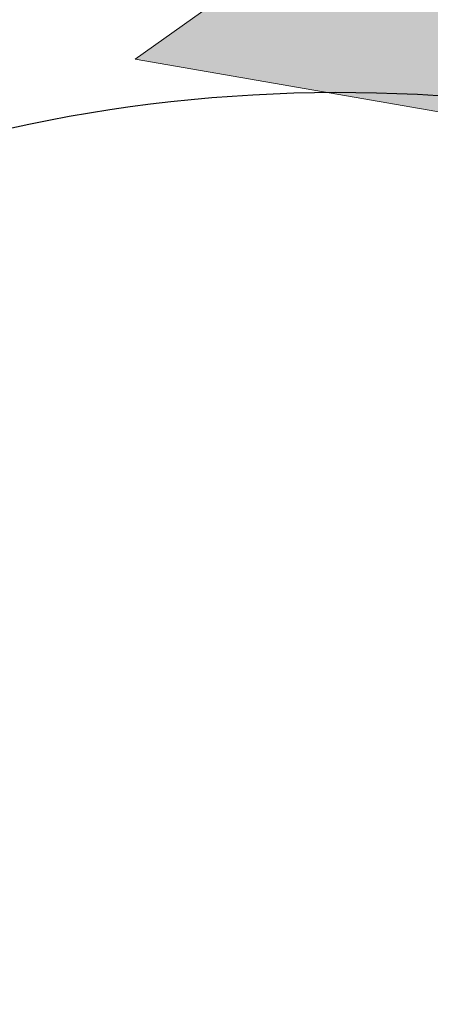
# Model space of a CAD drawing. Extents: x 0 to 361260, y 0 to 4201817.
# Tile 101 of 256: x 360677.01 to 360679.8, y 4199834.08 to 4199840.77. Entities that reach past the tile are written whole.
import ezdxf

# ---------------------------------------------------------------- set-up
doc = ezdxf.new("R2010")
doc.units = 0
doc.header["$LTSCALE"] = 0.5
doc.header["$MEASUREMENT"] = 0
doc.header["$PDMODE"] = 32
doc.header["$PDSIZE"] = 0.3
doc.linetypes.add('K5LT_THIN', pattern=[0])
doc.layers.add('FORMAT', color=7, linetype='Continuous')
doc.layers.add('СТРЕЧКА', color=5, linetype='Continuous', true_color=0x0000ff)
doc.styles.add('KDIMTEXTSTYLE', font='GOST_AU.SHX', dxfattribs={"width": 0.96, "oblique": 15, "height": 5})
doc.dimstyles.new('KDIMSTYLE (1.00)', dxfattribs={"dimtxt": 5, "dimasz": 1, "dimexe": 2, "dimexo": 0, "dimgap": 1, "dimtad": 1, "dimtxsty": 'KDIMTEXTSTYLE', "dimsah": 1, "dimcen": 0, "dimdle": 1, "dimadec": 0, "dimazin": 0, "dimtfac": 0.667, "dimtmove": 0, "dimatfit": 3, "dimfxl": 1, "dimtvp": 1, "dimtolj": 1, "dimtzin": 0, "dimarcsym": 0})

# ---------------------------------------------------------------- blocks, each defined once
blk = doc.blocks.new('KDIMARROW_01')
blk.add_hatch(color=0).paths.add_polyline_path([(-5, -0.6582624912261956), (0, 0), (-5, 0.658262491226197), (-4.5, 5.51091059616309e-16)])
at = {"color": 0, "linetype": 'K5LT_THIN', "lineweight": 18}
for p, q in [((-4.5, 5.51091059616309e-16), (-5, 0.658262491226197)), ((-5, 0.658262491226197), (0, 0)), ((0, 0), (-5, -0.6582624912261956)), ((-5, -0.6582624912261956), (-4.5, 5.51091059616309e-16))]:
    blk.add_line(p, q, dxfattribs=at)
at = {"layer": 'СТРЕЧКА', "color": 0, "linetype": 'K5LT_THIN', "lineweight": 18}
blk.add_line((0, 0), (-1, 0), dxfattribs=at)
blk = doc.blocks.new('*D381')
at = {"layer": 'Defpoints', "color": 0, "lineweight": 106, "transparency": 16777216}
for p in [(360684.7944406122, 4199845.193264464), (360676.2073646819, 4199839.842044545), (360662.7314911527, 4199829.882174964), (360679.178037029, 4199829.851478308), (360679.178037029, 4199829.851478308)]:
    blk.add_point(p, dxfattribs=at)
at = {"layer": 'FORMAT', "color": 0, "lineweight": -2, "transparency": 16777216}
blk.add_arc((360679.178037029, 4199829.851478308), 10.42287426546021, 75.39228991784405, 174.393830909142, dxfattribs=at)
for p, rotation in [((360682.761144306, 4199839.639105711), 342.6426751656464), ((360668.7551809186, 4199829.870932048), 267.1434456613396)]:
    blk.add_blockref('KDIMARROW_01', p, dxfattribs=dict(at, rotation=rotation))
at = {"layer": 'FORMAT', "color": 7, "transparency": 16777216, "insert": (360671.6425399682, 4199840.656148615), "char_height": 5, "attachment_point": 5, "rotation": 34.89306041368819, "style": 'KDIMTEXTSTYLE'}
blk.add_mtext('\\A1;\\H3.5;\\W0.665;\\Q0;110°', dxfattribs=at)

msp = doc.modelspace()

# ---------------------------------------------------------------- dimensions: what is measured, and where the dimension line sits
at = {"layer": 'FORMAT', "color": 7, "transparency": 33554687}
dim = msp.add_angular_dim_2l(base=(360676.2073646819, 4199839.842044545), line1=((360679.178037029, 4199829.851478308), (360684.7944406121, 4199845.193264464)), line2=((360679.178037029, 4199829.851478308), (360662.7314911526, 4199829.882174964)), dimstyle='KDIMSTYLE (1.00)', override={"dimpost": '\\H3.5;\\W0.665;\\Q0;<>', "dimblk1": 'KDIMARROW_01', "dimblk2": 'KDIMARROW_01', "dimclrt": 7, "dimtolj": 1}, dxfattribs=at)
dim.commit()
dim.dimension.update_dxf_attribs({"geometry": '*D381', "text_midpoint": (360673.2156679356, 4199838.400540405), "dimtype": 162})

doc.saveas('drawing.dxf')
